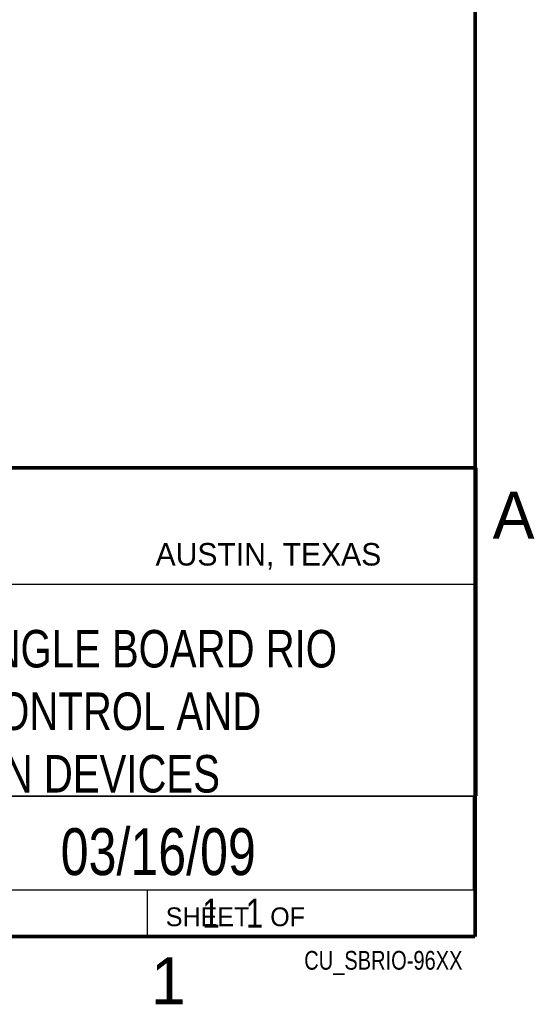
# Model space of a CAD drawing. Header units: inches. Extents: x 0 to 34, y 0 to 22.
# Tile 13 of 15: x 31.1 to 33.8, y 0.1 to 5.4. Entities that reach past the tile are written whole.
import ezdxf
from ezdxf.enums import TextEntityAlignment as Align

# ---------------------------------------------------------------- set-up
doc = ezdxf.new("R2010")
doc.units = ezdxf.units.IN
doc.header["$LTSCALE"] = 1.87
doc.header["$MEASUREMENT"] = 0
doc.layers.get('0').update_dxf_attribs({"linetype": 'CONTINUOUS'})
doc.styles.get("Standard").update_dxf_attribs({"font": 'txt', "width": 0.8})

msp = doc.modelspace()

# ---------------------------------------------------------------- linework, layer by layer
at = {"color": 2, "linetype": 'CONTINUOUS'}
for p, q in [((28.3793, 3.0003), (33.5093, 3.0003)), ((33.5093, 3.0003), (33.5093, 1.2503)), ((28.7231, 2.38), (33.5, 2.38)), ((28.3793, 1.2503), (33.5093, 1.2503)), ((30.13, 1.2499), (33.49, 1.2499)), ((33.49, 1.2499), (33.49, 0.7499)), ((28.38, 0.75), (33.5, 0.75)), ((30.13, 0.7499), (33.49, 0.7499)), ((31.75, 0.75), (33.5, 0.75)), ((31.75, 0.75), (31.75, 0.5)), ((33.5, 0.75), (33.5, 0.5)), ((31.75, 0.5), (33.5, 0.5)), ((32.4953, 0.5017), (33.4953, 0.5017)), ((32.4953, 0.5017), (32.4953, 0.5012)), ((32.4953, 0.5012), (33.4953, 0.5012)), ((33.4953, 0.5017), (33.4953, 0.5012))]:
    msp.add_line(p, q, dxfattribs=at)
at = {"color": 7, "linetype": 'CONTINUOUS', "const_width": 0.02}
for points in [[(33.5, 0.5), (33.5, 21.5)], [(25.58, 3), (33.5, 3)], [(0.5, 0.5), (33.5, 0.5)]]:
    msp.add_lwpolyline(points, dxfattribs=at)

# ---------------------------------------------------------------- texts
at = {"color": 2, "linetype": 'CONTINUOUS'}
for s, height, p in [('A', 0.25, (33.5939, 2.6228)), ('AUSTIN, TEXAS', 0.12, (31.7957, 2.479)), ('SHEET   OF', 0.1, (31.8499, 0.5557)), ('1', 0.25, (31.7706, 0.139))]:
    msp.add_text(s, height=height, dxfattribs=at).set_placement(p)
at = {"color": 7, "linetype": 'CONTINUOUS', "width": 0.8}
msp.add_text('03/16/09', height=0.25, dxfattribs=at).set_placement((31.81, 0.828), align=Align.CENTER)
at = {"color": 2, "linetype": 'CONTINUOUS', "width": 0.8}
msp.add_text('CU_SBRIO-96XX', height=0.1, dxfattribs=at).set_placement((33.4328, 0.3236), align=Align.RIGHT)
at = {"color": 7, "linetype": 'CONTINUOUS'}
for s, insert, char_height, width, attachment_point in [('SBRIO-96XX NI SINGLE BOARD RIO\\PEMBEDDED CONTROL AND\\PACQUISITION DEVICES', (30.9443, 2.1353), 0.2, 4.8, 2), ('     1   1', (31.8125, 0.7031), 0.15625, 1.25, 1)]:
    msp.add_mtext(s, dxfattribs=dict(at, insert=insert, char_height=char_height, width=width, attachment_point=attachment_point))

doc.saveas('drawing.dxf')
